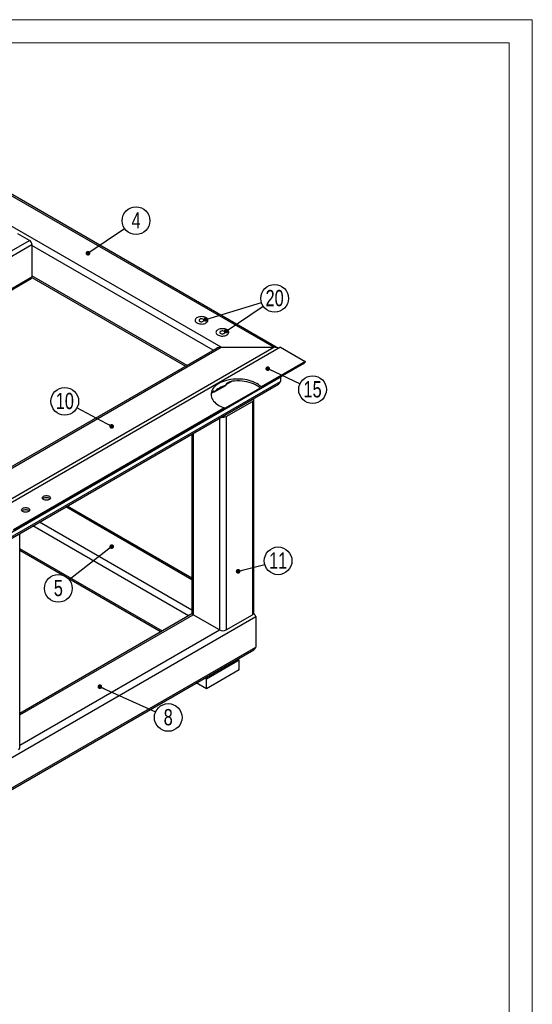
# Model space of a CAD drawing. Header units: millimetres. Extents: x 0 to 841, y 0 to 594.
# Tile 13 of 13: x 731 to 841, y 382 to 594. Entities that reach past the tile are written whole.
import ezdxf

# ---------------------------------------------------------------- set-up
doc = ezdxf.new("R2010")
doc.units = ezdxf.units.MM
doc.layers.add('NOTES', color=6, linetype='Continuous')
doc.layers.add('TRAIT-FORT', color=4, linetype='Continuous', lineweight=25)
doc.styles.add('SLDTEXTSTYLE0', font='TXT', dxfattribs={"width": 0.75})
doc.dimstyles.new('SLDDIMSTYLE6', dxfattribs={"dimtxt": 0.18, "dimasz": 1, "dimexe": 0, "dimexo": 0.0625, "dimgap": 0, "dimtad": 0, "dimtih": 1, "dimtoh": 1, "dimdec": 0, "dimrnd": 1e-09, "dimzin": 0, "dimdsep": 46, "dimtxsty": 'Standard', "dimblk1": 'DOT', "dimblk2": 'DOT', "dimsah": 1, "dimcen": 0.09, "dimadec": 0, "dimazin": 0, "dimtfac": 1, "dimtdec": 0, "dimtofl": 0, "dimtmove": 0, "dimatfit": 3, "dimldrblk": 'DOT', "dimfxl": 1, "dimfrac": 2, "dimtolj": 1, "dimtzin": 0, "dimarcsym": 0})

# ---------------------------------------------------------------- blocks, each defined once
blk = doc.blocks.new('SW_NOTE_3')
at = {"layer": 'NOTES', "color": 0}
blk.add_circle((2.47, 1.67), 2.98, dxfattribs=at)
at = {"layer": 'NOTES', "color": 0, "insert": (2.47, 3.49), "char_height": 3.5, "attachment_point": 2, "style": 'SLDTEXTSTYLE0'}
blk.add_mtext('4', dxfattribs=at)
blk = doc.blocks.new('_Dot')
at = {"color": 0, "linetype": 'ByBlock', "lineweight": -2}
blk.add_line((-0.5, 0), (-1, 0), dxfattribs=at)
at = {"color": 0, "linetype": 'ByBlock', "const_width": 0.5}
blk.add_lwpolyline([(-0.25, 0, 1), (0.25, 0, 1)], format="xyb", close=True, dxfattribs=at)
blk = doc.blocks.new('SW_NOTE_9')
at = {"layer": 'NOTES', "color": 0}
blk.add_circle((2.72, -1.22), 2.98, dxfattribs=at)
at = {"layer": 'NOTES', "color": 0, "insert": (2.72, 0.59), "char_height": 3.5, "attachment_point": 2, "style": 'SLDTEXTSTYLE0'}
blk.add_mtext('8', dxfattribs=at)
blk = doc.blocks.new('SW_NOTE_10')
at = {"layer": 'NOTES', "color": 0}
blk.add_circle((-2.35, -1.84), 2.98, dxfattribs=at)
at = {"layer": 'NOTES', "color": 0, "insert": (-2.35, -0.02), "char_height": 3.5, "attachment_point": 2, "style": 'SLDTEXTSTYLE0'}
blk.add_mtext('5', dxfattribs=at)
blk = doc.blocks.new('SW_NOTE_11')
at = {"layer": 'NOTES', "color": 0}
blk.add_circle((-2.63, 1.41), 2.98, dxfattribs=at)
at = {"layer": 'NOTES', "color": 0, "insert": (-2.62, 3.22), "char_height": 3.5, "attachment_point": 2, "style": 'SLDTEXTSTYLE0'}
blk.add_mtext('10', dxfattribs=at)
blk = doc.blocks.new('SW_NOTE_16')
at = {"layer": 'NOTES', "color": 0}
blk.add_circle((2.7, -1.26), 2.98, dxfattribs=at)
at = {"layer": 'NOTES', "color": 0, "insert": (2.71, 0.56), "char_height": 3.5, "attachment_point": 2, "style": 'SLDTEXTSTYLE0'}
blk.add_mtext('15', dxfattribs=at)
blk = doc.blocks.new('SW_NOTE_18')
at = {"layer": 'NOTES', "color": 0}
blk.add_circle((2.89, 0.76), 2.98, dxfattribs=at)
at = {"layer": 'NOTES', "color": 0, "insert": (2.9, 2.57), "char_height": 3.5, "attachment_point": 2, "style": 'SLDTEXTSTYLE0'}
blk.add_mtext('11', dxfattribs=at)
blk = doc.blocks.new('SW_NOTE_23')
at = {"layer": 'NOTES', "color": 0}
blk.add_circle((2.47, 1.67), 2.98, dxfattribs=at)
at = {"layer": 'NOTES', "color": 0, "insert": (2.48, 3.49), "char_height": 3.5, "attachment_point": 2, "style": 'SLDTEXTSTYLE0'}
blk.add_mtext('20', dxfattribs=at)

msp = doc.modelspace()

# ---------------------------------------------------------------- linework, layer by layer
at = {"lineweight": 18}
for p, q in [((841, 594), (0, 594)), ((841, 594), (841, 0)), ((836, 589), (5, 589)), ((836, 589), (836, 5))]:
    msp.add_line(p, q, dxfattribs=at)
at = {"layer": 'TRAIT-FORT', "lineweight": 25}
for p, q in [((786.365, 523.26), (684.249, 582.211)), ((785.365, 523.499), (684.249, 581.873)), ((774.052, 523.499), (684.249, 575.341)), ((732.774, 546.512), (730.299, 547.941)), ((684.161, 518.448), (732.774, 546.512)), ((684.807, 517.596), (733.305, 545.593)), ((733.305, 545.593), (733.305, 538.653)), ((772.344, 522.852), (733.305, 545.389)), ((690.819, 514.126), (733.305, 538.653)), ((691.038, 513.999), (733.149, 538.309)), ((733.292, 538.526), (766.394, 519.417)), ((766.687, 519.586), (733.305, 538.857)), ((724.024, 488.088), (785.365, 523.499)), ((724.024, 494.619), (774.052, 523.499)), ((786.78, 523.499), (724.024, 487.271)), ((774.052, 523.499), (785.365, 523.499)), ((786.78, 523.499), (792.083, 520.438)), ((773.052, 523.26), (724.024, 494.957)), ((782.583, 514.695), (792.018, 520.142)), ((792.083, 520.438), (782.63, 514.981)), ((792.083, 520.285), (782.63, 514.828)), ((792.083, 520.438), (792.083, 520.285)), ((724.313, 481.055), (787.068, 517.283)), ((786.78, 517.117), (786.78, 516.151)), ((787.079, 517.291), (787.068, 517.283)), ((724.024, 479.922), (786.78, 516.151)), ((724.024, 479.584), (786.365, 515.573)), ((772.474, 513.812), (775.029, 515.287)), ((776.397, 516.179), (775.029, 515.389)), ((775.029, 515.389), (775.029, 515.287)), ((782.63, 514.981), (782.63, 514.828)), ((772.474, 513.914), (771.99, 513.635)), ((772.474, 513.812), (772.474, 513.914)), ((782.464, 514.731), (774.772, 510.291)), ((774.759, 508.803), (780.416, 512.068)), ((775.112, 508.599), (780.769, 511.864)), ((780.416, 512.139), (780.416, 512.068)), ((780.769, 511.864), (780.769, 465.934)), ((781.062, 466.342), (781.062, 512.273)), ((729.262, 483.914), (774.69, 510.138)), ((774.772, 510.445), (729.327, 484.21)), ((774.772, 510.292), (729.327, 484.057)), ((774.759, 508.873), (774.759, 508.803)), ((774.772, 510.292), (774.772, 510.445)), ((775.112, 508.599), (775.112, 462.668)), ((773.698, 508.261), (773.698, 462.668)), ((767.748, 504.826), (767.748, 466.342)), ((768.041, 504.995), (768.041, 465.934)), ((767.748, 473.451), (740.574, 489.138)), ((767.748, 473.789), (740.867, 489.307)), ((767.748, 466.919), (734.917, 485.873)), ((730.681, 437.258), (730.681, 483.188)), ((767.041, 465.695), (733.503, 485.056)), ((761.383, 462.429), (730.681, 480.153)), ((730.681, 479.815), (761.09, 462.259)), ((688.078, 411.608), (781.476, 465.526)), ((767.748, 466.103), (730.681, 444.704)), ((730.681, 444.366), (768.041, 465.934)), ((773.698, 462.668), (768.041, 465.934)), ((775.112, 462.668), (780.769, 465.934)), ((781.062, 466.103), (780.999, 466.14)), ((781.476, 465.526), (781.476, 458.993)), ((730.681, 437.835), (773.698, 462.668)), ((693.735, 408.341), (781.476, 458.993)), ((694.028, 408.172), (781.062, 458.416)), ((777.941, 456.136), (770.87, 452.054)), ((777.527, 456.375), (777.941, 456.136)), ((777.941, 454.094), (777.941, 456.136)), ((777.941, 454.094), (770.87, 450.012)), ((770.87, 452.054), (770.455, 452.293)), ((770.87, 450.012), (770.87, 452.054)), ((770.87, 450.012), (768.687, 451.272))]:
    msp.add_line(p, q, dxfattribs=at)
at = {"layer": 'TRAIT-FORT', "lineweight": 25, "flags": 128}
for points in [[(770.77, 528.739), (770.928, 528.849), (771.049, 528.972), (771.131, 529.107), (771.169, 529.247), (771.164, 529.39), (771.114, 529.529), (771.023, 529.661), (770.892, 529.782), (770.725, 529.887), (770.529, 529.973), (770.309, 530.037), (770.073, 530.078), (769.828, 530.094), (769.582, 530.085), (769.343, 530.05), (769.119, 529.991), (768.916, 529.91), (768.742, 529.809), (768.602, 529.692), (768.5, 529.563), (768.44, 529.425), (768.423, 529.283), (768.451, 529.141), (768.521, 529.005), (768.633, 528.878), (768.783, 528.765), (768.965, 528.669), (769.173, 528.593), (769.402, 528.54), (769.644, 528.512), (769.89, 528.509), (770.134, 528.531), (770.366, 528.578), (770.581, 528.648), (770.77, 528.739)], [(770.77, 528.739), (770.928, 528.849), (771.049, 528.972), (771.131, 529.107), (771.169, 529.247), (771.164, 529.39), (771.114, 529.529), (771.023, 529.661), (770.892, 529.782), (770.725, 529.887), (770.529, 529.973), (770.309, 530.037), (770.073, 530.078), (769.828, 530.094), (769.582, 530.085), (769.343, 530.05), (769.119, 529.991), (768.916, 529.91), (768.742, 529.809), (768.602, 529.692), (768.5, 529.563), (768.44, 529.425), (768.423, 529.283), (768.451, 529.141), (768.521, 529.005), (768.633, 528.878), (768.783, 528.765), (768.965, 528.669), (769.173, 528.593), (769.402, 528.54), (769.644, 528.512), (769.89, 528.509), (770.134, 528.531), (770.366, 528.578), (770.581, 528.648), (770.77, 528.739)], [(770.173, 529.084), (770.267, 529.157), (770.32, 529.244), (770.325, 529.335), (770.285, 529.423), (770.2, 529.501), (770.08, 529.56), (769.935, 529.597), (769.778, 529.607), (769.622, 529.59), (769.482, 529.547), (769.37, 529.483), (769.296, 529.402), (769.267, 529.312), (769.284, 529.221), (769.348, 529.138), (769.451, 529.068), (769.585, 529.02), (769.738, 528.996), (769.896, 528.999), (770.046, 529.03), (770.173, 529.084)], [(775.26, 526.147), (775.418, 526.257), (775.54, 526.38), (775.621, 526.515), (775.66, 526.655), (775.654, 526.797), (775.605, 526.937), (775.513, 527.069), (775.382, 527.189), (775.215, 527.295), (775.019, 527.381), (774.8, 527.445), (774.564, 527.486), (774.319, 527.502), (774.073, 527.493), (773.834, 527.458), (773.609, 527.399), (773.407, 527.318), (773.232, 527.217), (773.092, 527.1), (772.99, 526.971), (772.93, 526.833), (772.913, 526.691), (772.941, 526.549), (773.012, 526.413), (773.123, 526.286), (773.273, 526.173), (773.455, 526.077), (773.663, 526.001), (773.892, 525.948), (774.134, 525.92), (774.38, 525.917), (774.624, 525.939), (774.856, 525.986), (775.071, 526.056), (775.26, 526.147)], [(775.26, 526.147), (775.418, 526.257), (775.54, 526.38), (775.621, 526.515), (775.66, 526.655), (775.654, 526.797), (775.605, 526.937), (775.513, 527.069), (775.382, 527.189), (775.215, 527.295), (775.019, 527.381), (774.8, 527.445), (774.564, 527.486), (774.319, 527.502), (774.073, 527.493), (773.834, 527.458), (773.609, 527.399), (773.407, 527.318), (773.232, 527.217), (773.092, 527.1), (772.99, 526.971), (772.93, 526.833), (772.913, 526.691), (772.941, 526.549), (773.012, 526.413), (773.123, 526.286), (773.273, 526.173), (773.455, 526.077), (773.663, 526.001), (773.892, 525.948), (774.134, 525.92), (774.38, 525.917), (774.624, 525.939), (774.856, 525.986), (775.071, 526.056), (775.26, 526.147)], [(774.663, 526.492), (774.757, 526.565), (774.81, 526.652), (774.816, 526.743), (774.775, 526.831), (774.69, 526.909), (774.57, 526.968), (774.425, 527.005), (774.268, 527.015), (774.112, 526.998), (773.972, 526.955), (773.86, 526.891), (773.786, 526.81), (773.757, 526.72), (773.775, 526.629), (773.838, 526.545), (773.941, 526.476), (774.075, 526.428), (774.228, 526.404), (774.386, 526.407), (774.536, 526.437), (774.663, 526.492)], [(782.63, 514.981), (782.362, 515.228), (782.057, 515.46), (781.718, 515.676), (781.348, 515.874), (780.95, 516.052), (780.525, 516.21), (780.079, 516.345), (779.614, 516.458), (779.133, 516.547), (778.641, 516.611), (778.141, 516.65), (777.637, 516.663), (777.133, 516.651), (776.632, 516.614), (776.14, 516.551), (775.658, 516.464), (775.192, 516.353), (774.744, 516.219), (774.318, 516.063), (773.918, 515.886), (773.546, 515.689), (773.205, 515.474), (772.898, 515.243), (772.627, 514.997), (772.395, 514.739), (772.203, 514.469), (772.052, 514.191), (771.944, 513.907), (771.879, 513.618), (771.858, 513.327), (771.882, 513.036), (771.949, 512.748), (772.06, 512.463), (772.214, 512.186), (772.409, 511.917), (772.644, 511.66), (772.917, 511.415), (773.226, 511.185), (773.569, 510.971), (773.943, 510.775), (774.345, 510.6), (774.772, 510.445)], [(782.463, 514.732), (782.151, 514.984), (781.8, 515.218), (781.413, 515.433), (780.993, 515.626), (780.543, 515.795), (780.068, 515.94), (779.572, 516.058), (779.058, 516.15), (778.533, 516.213), (777.999, 516.248), (777.462, 516.254), (776.927, 516.231), (776.397, 516.179)], [(771.99, 513.635), (771.9, 513.329), (771.869, 513.132)], [(735.817, 491.432), (735.97, 491.503), (736.147, 491.552), (736.338, 491.577), (736.534, 491.577), (736.725, 491.552), (736.901, 491.503), (737.055, 491.432), (737.177, 491.344), (737.262, 491.242), (737.305, 491.132), (737.305, 491.019), (737.262, 490.908), (737.177, 490.806), (737.055, 490.718), (736.901, 490.647), (736.725, 490.598), (736.534, 490.573), (736.338, 490.573), (736.147, 490.598), (735.97, 490.647), (735.817, 490.718), (735.695, 490.806), (735.61, 490.908), (735.566, 491.019), (735.566, 491.132), (735.61, 491.242), (735.695, 491.344), (735.817, 491.432)], [(735.636, 490.871), (735.695, 490.936), (735.817, 491.024), (735.97, 491.094), (736.147, 491.144), (736.338, 491.169), (736.534, 491.169), (736.725, 491.144), (736.901, 491.094), (737.055, 491.024)], [(737.055, 491.024), (737.177, 490.936), (737.236, 490.871)], [(731.327, 488.84), (731.48, 488.911), (731.657, 488.96), (731.848, 488.985), (732.044, 488.985), (732.235, 488.96), (732.411, 488.911), (732.565, 488.84), (732.687, 488.752), (732.772, 488.65), (732.815, 488.54), (732.815, 488.426), (732.772, 488.316), (732.687, 488.214), (732.565, 488.126), (732.411, 488.055), (732.235, 488.006), (732.044, 487.981), (731.848, 487.981), (731.657, 488.006), (731.48, 488.055), (731.327, 488.126), (731.205, 488.214), (731.12, 488.316), (731.076, 488.426), (731.076, 488.54), (731.12, 488.65), (731.205, 488.752), (731.327, 488.84)], [(731.145, 488.279), (731.205, 488.343), (731.327, 488.432), (731.48, 488.502), (731.657, 488.551), (731.848, 488.577), (732.044, 488.577), (732.235, 488.551), (732.411, 488.502), (732.565, 488.432)], [(732.565, 488.432), (732.687, 488.343), (732.746, 488.279)]]:
    msp.add_lwpolyline(points, dxfattribs=at)
at = {"layer": 'TRAIT-FORT', "lineweight": 25}
for centre, radius, start, end in [((732.153, 545.541), 1.153, 2.60548, 57.39452), ((732.948, 538.607), 0.36, 304.05635, 7.25583), ((791.934, 520.266), 0.15, 304.05635, 7.25583), ((776.331, 510.081), 5.366, 104.04237, 135.95226), ((780.295, 512.317), 0.276, 295.82949, 338.96429), ((780.62, 512.269), 0.431, 290.28053, 28.54908), ((774.403, 509.973), 1.546, 256.96969, 297.29911), ((774.431, 509.411), 0.691, 275.74532, 298.33347), ((768.249, 466.392), 0.503, 185.6948, 245.62534), ((780.562, 466.392), 0.503, 294.37466, 354.3052), ((774.405, 464.033), 1.537, 242.60967, 297.39033), ((730.18, 437.307), 0.503, 294.37466, 354.3052)]:
    msp.add_arc(centre, radius, start, end, dxfattribs=at)
for centre, start_param, end_param in [((774.052, 522.683), 1.5707963, 2.3561132), ((774.052, 522.683), 1.5707963, 2.3561132), ((785.365, 522.683), 0.7854318, 1.5707963), ((785.365, 522.683), 0.7854794, 1.5707963), ((785.365, 516.151), 5.4977059, 6.2831853), ((785.365, 516.151), 5.4977059, 6.2831853), ((768.748, 465.526), 2.2935159, 2.3561132), ((768.748, 465.526), 2.2935289, 2.3561132), ((780.062, 465.526), 0, 0.84809), ((780.062, 465.526), 0, 0.8480767), ((780.062, 458.993), 5.4977059, 6.2831853), ((780.062, 458.993), 5.4977059, 6.2831853)]:
    msp.add_ellipse(centre, major_axis=(1.414, 0), ratio=0.5773815, start_param=start_param, end_param=end_param, dxfattribs=at)
for points, knots in [([(776.397, 516.179), (776.26, 516.162), (776.126, 516.131), (775.93, 516.069), (775.865, 516.045), (775.737, 515.993), (775.674, 515.964), (775.549, 515.901), (775.488, 515.867), (775.37, 515.792), (775.312, 515.752), (775.231, 515.687), (775.204, 515.664), (775.153, 515.615), (775.129, 515.59), (775.086, 515.536), (775.067, 515.508), (775.045, 515.464), (775.039, 515.449), (775.031, 515.418), (775.029, 515.404), (775.029, 515.389)], [0, 0, 0, 0, 0.25, 0.25, 0.375, 0.375, 0.5, 0.5, 0.625, 0.625, 0.75, 0.75, 0.8125, 0.8125, 0.875, 0.875, 0.9375, 0.9375, 0.96875, 0.96875, 1, 1, 1, 1]), ([(772.474, 513.914), (772.474, 513.929), (772.473, 513.942), (772.469, 513.965), (772.466, 513.975), (772.455, 514.001), (772.445, 514.012), (772.424, 514.029), (772.413, 514.034), (772.389, 514.039), (772.377, 514.04), (772.34, 514.037), (772.315, 514.029), (772.267, 514.007), (772.243, 513.993), (772.197, 513.957), (772.174, 513.937), (772.132, 513.89), (772.111, 513.865), (772.054, 513.78), (772.019, 513.714), (771.99, 513.635)], [0, 0, 0, 0, 0.03125, 0.03125, 0.0625, 0.0625, 0.125, 0.125, 0.1875, 0.1875, 0.25, 0.25, 0.375, 0.375, 0.5, 0.5, 0.625, 0.625, 0.75, 0.75, 1, 1, 1, 1]), ([(782.63, 514.828), (782.63, 514.811), (782.629, 514.795), (782.625, 514.766), (782.622, 514.753), (782.613, 514.73), (782.608, 514.721), (782.596, 514.705), (782.589, 514.699), (782.567, 514.686), (782.548, 514.685), (782.518, 514.694), (782.508, 514.699), (782.486, 514.713), (782.475, 514.721), (782.463, 514.732)], [0, 0, 0, 0, 0.125, 0.125, 0.25, 0.25, 0.375, 0.375, 0.5, 0.5, 0.75, 0.75, 0.875, 0.875, 1, 1, 1, 1]), ([(774.688, 510.141), (774.704, 510.151), (774.742, 510.174), (774.768, 510.231), (774.771, 510.276), (774.772, 510.292)], [0, 0, 0, 0, 0.3238457, 0.7563513, 1, 1, 1, 1])]:
    msp.add_open_spline(points, degree=3, knots=knots, dxfattribs=at)

# ---------------------------------------------------------------- block references
at = {"layer": 'NOTES'}
for name, p in [('SW_NOTE_3', (753.253, 549.074)), ('SW_NOTE_23', (783.062, 532.348)), ('SW_NOTE_16', (791.007, 515.654)), ('SW_NOTE_11', (743.008, 510.473)), ('SW_NOTE_18', (783.404, 476.783)), ('SW_NOTE_10', (741.345, 473.462)), ('SW_NOTE_9', (759.922, 445.052))]:
    msp.add_blockref(name, p, dxfattribs=at)

# ---------------------------------------------------------------- leaders
for points in [[(745.366, 543.735), (753.253, 549.074)], [(770.745, 529.487), (782.683, 533.143)], [(775.132, 526.996), (783.062, 532.348)], [(784.047, 518.897), (791.007, 515.654)], [(750.485, 506.479), (743.008, 510.473)], [(750.485, 480.599), (741.345, 473.462)], [(777.69, 475.287), (783.404, 476.783)], [(747.926, 450.453), (759.922, 445.052)]]:
    msp.add_leader(points, dimstyle='SLDDIMSTYLE6', dxfattribs=at)

doc.saveas('drawing.dxf')
